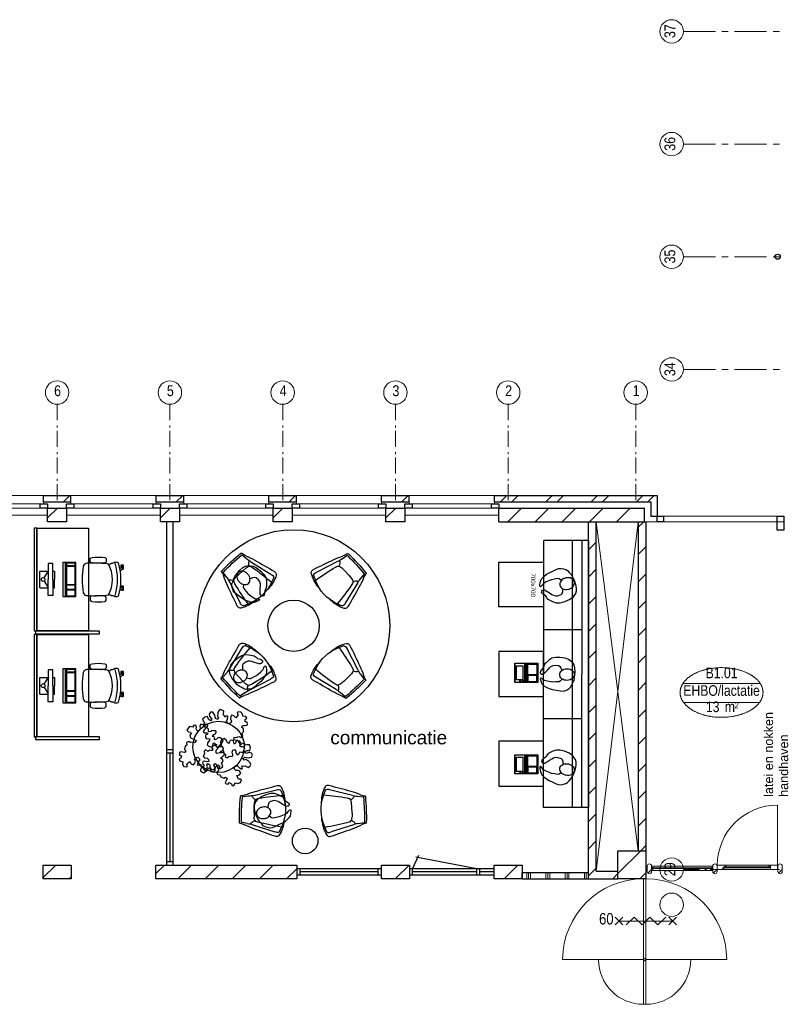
# Model space of a CAD drawing. Header units: millimetres. Extents: x 274611 to 749520, y 175257 to 298905.
# Tile 150 of 251: x 658292 to 670194, y 228763 to 244141. Entities that reach past the tile are written whole.
import ezdxf
from ezdxf.enums import TextEntityAlignment as Align

# ---------------------------------------------------------------- set-up
doc = ezdxf.new("R2010")
doc.units = ezdxf.units.MM
doc.header["$LTSCALE"] = 400
doc.header["$PDMODE"] = 1
doc.header["$PDSIZE"] = 15
doc.linetypes.add('CENTER', pattern=[2, 1.25, -0.25, 0.25, -0.25])
doc.linetypes.add('STYLE_06', pattern=[1.041641, 0.625, -0.208282, 0.069427, -0.138931])
for name, color, linetype in [('-gd', 2, 'Continuous'), ('inlay', 6, 'Continuous'), ('inr', 4, 'Continuous'), ('plant', 114, 'Continuous'), ('plat', 5, 'Continuous'), ('sona-s008_ip0', 7, 'Continuous'), ('stramien', 1, 'CENTER'), ('symbol', 1, 'Continuous'), ('timmerwerk-ge', 150, 'Continuous')]:
    doc.layers.add(name, color=color, linetype=linetype)
for name, color, linetype, lineweight in [('BA-Brandveiligheid', 7, 'Continuous', 15), ('Buitenkozijnen', 140, 'Continuous', 15), ('mat-baksteen', 5, 'Continuous', 25), ('mat-glas-hor', 5, 'Continuous', 15), ('mat-kalkzandsteen', 5, 'Continuous', 25), ('mat-naaldhout', 140, 'Continuous', 15), ('mat-scheidingswand-horizontaal', 5, 'Continuous', 25), ('None', 7, 'Continuous', 9), ('Ruimtenummers', 5, 'Continuous', 25), ('Tekst', 140, 'Continuous', 15)]:
    doc.layers.add(name, color=color, linetype=linetype, lineweight=lineweight)
doc.styles.add('Arial', font='arial.ttf', dxfattribs={"height": 211.666667})
doc.styles.add('Arial Narrow', font='ARIALN.TTF', dxfattribs={"height": 222.25})
doc.styles.add('s100', font='stylu.ttf', dxfattribs={"height": 100})

# ---------------------------------------------------------------- blocks, each defined once
blk = doc.blocks.new('*X47')
at = {"layer": 'None', "lineweight": 5}
blk.add_line((-24, -24), (34, 34), dxfattribs=at)
blk = doc.blocks.new('houten stijl 67 x 114')
at = {"layer": 'mat-naaldhout', "color": 140, "linetype": 'Continuous', "lineweight": 15, "flags": 128}
blk.add_lwpolyline([(33.5, 0), (33.5, 0, -0.4142136), (0, -33.5), (0, -33.5, -0.4142136), (-33.5, 0), (-33.5, 88), (-33.5, 88, -0.4142136), (0, 121.5), (0, 121.5, -0.4142136), (33.5, 88)], format="xyb", close=True, dxfattribs=at)
at = {"layer": 'mat-naaldhout', "color": 140}
blk.add_blockref('*X47', (0, 0), dxfattribs=at)
blk = doc.blocks.new('*X2159')
at = {"layer": 'None', "lineweight": 5}
blk.add_line((-16908, 2891), (-16883, 2916), dxfattribs=at)
blk = doc.blocks.new('*X2160')
at = {"layer": 'None', "lineweight": 5}
for p, q in [((-17657, 2849), (-17616, 2890)), ((-17615, 2891), (-17591, 2915))]:
    blk.add_line(p, q, dxfattribs=at)
blk = doc.blocks.new('*U2161')
at = {"layer": 'mat-glas-hor', "color": 140, "lineweight": 15}
blk.add_lwpolyline([(-16899, 2877), (-17605, 2877), (-17605, 2889), (-16899, 2889)], close=True, dxfattribs=at)
at = {"layer": 'mat-naaldhout', "color": 140, "linetype": 'Continuous', "lineweight": 15}
for points in [[(-17616, 2891), (-17591, 2891), (-17591, 2916), (-17725, 2916), (-17725, 2849), (-17616, 2849)], [(-16894, 2891), (-16919, 2891), (-16919, 2916), (-16785, 2916), (-16785, 2849), (-16894, 2849)]]:
    blk.add_lwpolyline(points, close=True, dxfattribs=at)
at = {"layer": 'None', "color": 43, "linetype": 'Continuous', "lineweight": 9}
blk.add_line((-16785, 3856), (-16785, 2916), dxfattribs=at)
at = {"layer": 'None', "color": 8, "lineweight": 5}
blk.add_lwpolyline([(-17725, 2916), (-17725, 2849), (-16894, 2849), (-16894, 2916)], close=True, dxfattribs=at)
at = {"layer": 'None', "color": 43, "linetype": 'Continuous', "lineweight": 9}
blk.add_arc((-16785, 2916), 940, 90, 180, dxfattribs=at)
at = {"layer": 'mat-naaldhout', "color": 140}
for name in ['*X2160', '*X2159']:
    blk.add_blockref(name, (0, 0), dxfattribs=at)
blk = doc.blocks.new('Gevelpui best-uitbr 1330 (2D)')
at = {"layer": 'Buitenkozijnen', "lineweight": 15}
for p, q in [((-731.5, 71), (731.5, 71)), ((-731.5, 4), (-731.5, 71)), ((-731.5, 4), (731.5, 4)), ((731.5, 4), (731.5, 71))]:
    blk.add_line(p, q, dxfattribs=at)
at = {"layer": 'Buitenkozijnen', "color": 92, "lineweight": 25}
for points in [[(-731.5, 71), (-617.5, 71), (-617.5, 4), (-731.5, 4)], [(617.5, 71), (731.5, 71), (731.5, 4), (617.5, 4)]]:
    blk.add_lwpolyline(points, close=True, dxfattribs=at)
at = {"layer": 'None', "color": 43, "linetype": 'Continuous', "lineweight": 9}
blk.add_line((-731.5, -107), (731.5, -107), dxfattribs=at)
at = {"layer": 'None', "color": 43, "linetype": 'Continuous', "lineweight": 9, "flags": 128}
blk.add_lwpolyline([(-665, 71), (-665, 200), (665, 200), (665, 71)], dxfattribs=at)
blk = doc.blocks.new('*X2241')
at = {"layer": 'None', "lineweight": 9}
for p, q in [((-20994, 8280), (-20780, 8494)), ((-20570, 8280), (-20356, 8494)), ((-20146, 8280), (-19932, 8494)), ((-19721, 8280), (-19507, 8494)), ((-19297, 8280), (-19083, 8494)), ((-18873, 8280), (-18864, 8289))]:
    blk.add_line(p, q, dxfattribs=at)
blk = doc.blocks.new('*X2242')
at = {"layer": 'None', "lineweight": 9}
for p, q in [((-21108, 8590), (-21008, 8690)), ((-20932, 8590), (-20832, 8690)), ((-20401, 8590), (-20301, 8690)), ((-20225, 8590), (-20125, 8690)), ((-19694, 8590), (-19594, 8690)), ((-19518, 8590), (-19418, 8690)), ((-18987, 8590), (-18887, 8690)), ((-18811, 8590), (-18711, 8690))]:
    blk.add_line(p, q, dxfattribs=at)
blk = doc.blocks.new('*X2248')
at = {"layer": 'None', "lineweight": 9}
blk.add_line((-21054, 2705), (-20840, 2919), dxfattribs=at)
blk = doc.blocks.new('*X2249')
at = {"layer": 'None', "lineweight": 9}
for p, q in [((-19276, 2786), (-18920, 3142)), ((-18932, 2705), (-18839, 2799))]:
    blk.add_line(p, q, dxfattribs=at)
blk = doc.blocks.new('*X2328')
at = {"layer": 'None', "lineweight": 9}
for p, q in [((-28247, 2724), (-28052, 2919)), ((-27842, 2705), (-27810, 2737))]:
    blk.add_line(p, q, dxfattribs=at)
blk = doc.blocks.new('*X207')
at = {"layer": 'None', "lineweight": 9}
blk.add_line((-148.5, -148.5), (4, 4), dxfattribs=at)
blk = doc.blocks.new('*X208')
at = {"layer": 'None', "lineweight": 9}
blk.add_line((100, 100), (200, 200), dxfattribs=at)
blk = doc.blocks.new('Penant best-uitbr  (2D)')
at = {"layer": 'mat-baksteen', "lineweight": 25}
for p, q in [((-215, 200), (215, 200)), ((-215, 100), (-215, 200)), ((215, 100), (215, 200)), ((-215, 100), (215, 100))]:
    blk.add_line(p, q, dxfattribs=at)
at = {"layer": 'mat-kalkzandsteen', "lineweight": 25}
blk.add_lwpolyline([(-148.5, 4), (148.5, 4), (148.5, -210), (-148.5, -210)], close=True, dxfattribs=at)
at = {"layer": 'mat-baksteen'}
blk.add_blockref('*X208', (0, 0), dxfattribs=at)
at = {"layer": 'mat-kalkzandsteen'}
blk.add_blockref('*X207', (0, 0), dxfattribs=at)
blk = doc.blocks.new('*X2329')
at = {"layer": 'None', "lineweight": 9}
for p, q in [((-26487, 2787), (-26355, 2919)), ((-26145, 2705), (-25931, 2919)), ((-25721, 2705), (-25507, 2919)), ((-25296, 2705), (-25082, 2919)), ((-24872, 2705), (-24658, 2919)), ((-24448, 2705), (-24290, 2862))]:
    blk.add_line(p, q, dxfattribs=at)
blk = doc.blocks.new('*X2330')
at = {"layer": 'None', "lineweight": 9}
for p, q in [((-22967, 2913), (-22961, 2919)), ((-22751, 2705), (-22537, 2919))]:
    blk.add_line(p, q, dxfattribs=at)
blk = doc.blocks.new('HWA')
at = {"layer": 'None', "color": 92, "linetype": 'Continuous', "lineweight": 25}
blk.add_circle((0, -74), 40, dxfattribs=at)
blk = doc.blocks.new('*X2465')
at = {"layer": 'None', "lineweight": 9}
for p, q in [((-20700, 2705), (-20700, 2805)), ((-20670, 2705), (-20670, 2805)), ((-20640, 2705), (-20640, 2805)), ((-20400, 2705), (-20400, 2805)), ((-20370, 2705), (-20370, 2805)), ((-20340, 2705), (-20340, 2805)), ((-20100, 2705), (-20100, 2805)), ((-20070, 2705), (-20070, 2805)), ((-20040, 2705), (-20040, 2805)), ((-19800, 2705), (-19800, 2805)), ((-19770, 2705), (-19770, 2805)), ((-19740, 2705), (-19740, 2805))]:
    blk.add_line(p, q, dxfattribs=at)
blk = doc.blocks.new('060min zelfsluitend X')
at = {"layer": 'BA-Brandveiligheid', "color": 7, "linetype": 'Continuous', "lineweight": 15}
for p, q in [((-480, 62), (-357, -62)), ((-480, -62), (-357, 62)), ((480, 62), (357, -62)), ((480, -62), (357, 62))]:
    blk.add_line(p, q, dxfattribs=at)
at = {"layer": 'None', "color": 7, "linetype": 'Continuous', "lineweight": 15}
for p, q in [((-418, 0), (418, 0)), ((-305, -62), (-182, 62)), ((-58, -62), (-182, 62)), ((-58, -62), (65, 62)), ((189, -62), (65, 62)), ((189, -62), (312, 62))]:
    blk.add_line(p, q, dxfattribs=at)
at = {"layer": 'BA-Brandveiligheid', "color": 43, "insert": (-730, 124), "char_height": 177.8, "attachment_point": 1, "style": 'Arial Narrow'}
blk.add_mtext('60', dxfattribs=at)
blk = doc.blocks.new('Ruimtenummer UV 50')
at = {"layer": 'Ruimtenummers', "color": 8, "lineweight": 5}
for p, q in [((602, 157), (-602, 157)), ((595, -137), (-595, -137))]:
    blk.add_line(p, q, dxfattribs=at)
blk.add_open_spline([(-323, 354), (-173, 406), (173, 406), (323, 354), (473, 302), (560, 212), (647, 122), (647, 18), (647, -86), (560, -176), (473, -266), (323, -318), (173, -370), (-173, -370), (-323, -318), (-474, -266), (-560, -176), (-647, -86), (-647, 18), (-647, 122), (-560, 212), (-474, 302), (-323, 354)], degree=2, knots=[0, 0, 0, 0.09962, 0.19924, 0.19924, 0.283607, 0.283607, 0.349619, 0.349619, 0.415638, 0.415638, 0.5, 0.5, 0.59962, 0.69924, 0.69924, 0.783607, 0.783607, 0.849619, 0.849619, 0.915638, 0.915638, 1, 1, 1], dxfattribs=at)
at = {"layer": 'Ruimtenummers', "attachment_point": 2, "style": 'Arial Narrow'}
for s, insert, char_height in [(' 2', (220, -133), 96.8), (' m', (104, -122), 165.9)]:
    blk.add_mtext(s, dxfattribs=dict(at, insert=insert, char_height=char_height))
at = {"layer": 'Ruimtenummers', "style": 'Arial Narrow'}
for tag, p in [('Nummer', (0, 407)), ('Naam', (0, 132)), ('Oppervlak', (-138, -122))]:
    blk.add_attdef(tag, text='', height=166, dxfattribs=at).set_placement(p, align=Align.TOP_CENTER)
blk = doc.blocks.new('*U2497')
at = {"layer": 'None', "color": 43, "linetype": 'Continuous', "lineweight": 9}
for p, q in [((-19615, 8276), (-18959, 3142)), ((-18959, 8276), (-19615, 2825))]:
    blk.add_line(p, q, dxfattribs=at)
blk = doc.blocks.new('*U2507')
at = {"layer": 'None', "color": 43, "linetype": 'Continuous', "lineweight": 9}
for p, q in [((-20139, 1444), (-18879, 1444)), ((-17579, 1444), (-18839, 1444))]:
    blk.add_line(p, q, dxfattribs=at)
at = {"layer": 'None', "color": 140, "linetype": 'Continuous', "lineweight": 15}
blk.add_lwpolyline([(-18879, 2704), (-18879, 744), (-18839, 744), (-18839, 2704)], close=True, dxfattribs=at)
at = {"layer": 'None', "color": 92, "linetype": 'Continuous', "lineweight": 25}
blk.add_circle((-18859, 1444), 20, dxfattribs=at)
at = {"layer": 'None', "color": 43, "linetype": 'Continuous', "lineweight": 9}
for centre, radius, start, end in [((-18879, 1444), 1260, 90, 180), ((-18839, 1444), 1260, 0, 90), ((-18879, 1444), 700, 180, 270), ((-18839, 1444), 700, 270, 0)]:
    blk.add_arc(centre, radius, start, end, dxfattribs=at)
blk = doc.blocks.new('*X2534')
at = {"layer": 'None', "lineweight": 9}
for p, q in [((-18959, 8194), (-18877, 8276)), ((-18959, 7770), (-18839, 7890)), ((-18959, 7345), (-18839, 7465)), ((-18959, 6921), (-18839, 7041)), ((-18959, 6497), (-18839, 6617)), ((-18959, 6073), (-18839, 6193)), ((-18959, 5648), (-18839, 5768)), ((-18959, 5224), (-18839, 5344)), ((-18959, 4800), (-18839, 4920)), ((-18959, 4376), (-18839, 4496)), ((-18959, 3951), (-18839, 4071)), ((-18959, 3527), (-18839, 3647)), ((-18920, 3142), (-18839, 3223))]:
    blk.add_line(p, q, dxfattribs=at)
blk = doc.blocks.new('*X2535')
at = {"layer": 'None', "lineweight": 9}
blk.add_line((-19357, 2705), (-19276, 2786), dxfattribs=at)
blk = doc.blocks.new('*X2536')
at = {"layer": 'None', "lineweight": 9}
for p, q in [((-19735, 8266), (-19725, 8276)), ((-19735, 7842), (-19615, 7962)), ((-19735, 7418), (-19615, 7538)), ((-19735, 6994), (-19615, 7114)), ((-19735, 6569), (-19615, 6689)), ((-19735, 6145), (-19615, 6265)), ((-19735, 5721), (-19615, 5841)), ((-19735, 5297), (-19615, 5417)), ((-19735, 4872), (-19615, 4992)), ((-19735, 4448), (-19615, 4568)), ((-19735, 4024), (-19615, 4144)), ((-19735, 3600), (-19615, 3720)), ((-19735, 3175), (-19615, 3295)), ((-19735, 2751), (-19615, 2871))]:
    blk.add_line(p, q, dxfattribs=at)
blk = doc.blocks.new('*U2698')
at = {"layer": 'None', "color": 7, "linetype": 'STYLE_06', "lineweight": 9}
for p, q in [((-28029, 10116), (-28029, 8616)), ((-26269, 10116), (-26269, 8616)), ((-24509, 10116), (-24509, 8616)), ((-22749, 10116), (-22749, 8616)), ((-20989, 10116), (-20989, 8616)), ((-18999, 10116), (-18999, 8616))]:
    blk.add_line(p, q, dxfattribs=at)
at = {"layer": 'None', "color": 43, "linetype": 'Continuous', "lineweight": 9}
for centre in [(-28029, 10299), (-26269, 10299), (-24509, 10299), (-22749, 10299), (-20989, 10299), (-18999, 10299)]:
    blk.add_circle(centre, 183, dxfattribs=at)
at = {"layer": 'None', "color": 8, "char_height": 169, "attachment_point": 1, "style": 'Arial Narrow'}
for s, insert in [('6', (-28076, 10412)), ('5', (-26316, 10412)), ('4', (-24556, 10412)), ('3', (-22796, 10412)), ('2', (-21036, 10412)), ('1', (-19046, 10412))]:
    blk.add_mtext(s, dxfattribs=dict(at, insert=insert))
blk = doc.blocks.new('symb-LPTP_b2')
for p, q in [((150, 0), (-150, 0)), ((-150, 0), (-150, -155)), ((150, -155), (150, 0)), ((150, -5), (-150, -5)), ((-110, -25), (-110, -129)), ((110, -25), (-110, -25)), ((110, -129), (-110, -129)), ((110, -129), (110, -25)), ((150, -155), (-150, -155)), ((150, -160), (-150, -160)), ((-150, -160), (-150, -355)), ((150, -355), (150, -160)), ((-150, -355), (150, -355))]:
    blk.add_line(p, q)
for points in [[(-130, -158, 10, 10, 0), (-111, -158, 10, 10, 0)], [(130, -158, 10, 10, 0), (111, -158, 10, 10, 0)]]:
    blk.add_lwpolyline(points, format="xyseb")
for points in [[(126, -70), (134, -70), (134, -92), (126, -92)], [(128, -72), (132, -72), (132, -90), (128, -90)], [(-135, -175), (135, -175), (135, -189), (-135, -189)], [(32, -199), (-135, -199), (-135, -340), (32, -340)], [(42, -199), (135, -199), (135, -340), (42, -340)]]:
    blk.add_lwpolyline(points, close=True)
for radius in [12.6, 7.57]:
    blk.add_circle((130, -124), radius)
blk = doc.blocks.new('symb-ps03_b2')
blk.add_lwpolyline([(82, -334), (93, -323), (110, -305), (120, -285), (121, -231), (122, -184), (116, -150), (104, -98), (91, -52), (69, -25), (58, -13), (50, -1), (49, 8), (59, 13), (76, 9), (115, -1), (145, -17), (172, -41), (196, -78), (221, -122), (236, -169), (250, -232), (266, -290), (270, -325), (267, -365), (252, -399), (235, -433), (213, -457), (181, -475), (141, -499), (103, -517), (27, -533), (-23, -539), (-83, -538), (-130, -528), (-165, -511), (-192, -479), (-218, -448), (-241, -394), (-258, -313), (-262, -242), (-251, -189), (-222, -138), (-185, -93), (-170, -72), (-134, -54), (-107, -46), (-75, -10), (-57, 2), (-38, 7), (-23, 1), (-12, -13), (-11, -28), (-13, -49), (-23, -61), (-75, -115), (-104, -145), (-121, -166), (-138, -200), (-142, -234), (-135, -284), (-123, -302), (-94, -319), (-69, -327), (-52, -333)])
blk.add_lwpolyline([(-75, -413, 0.078796), (-66, -458, 0.088041), (-46, -494, 0.105312), (-14, -518, 0.121926), (19, -526, 0.121926), (52, -517, 0.105312), (82, -490, 0.088041), (100, -454, 0.078796), (106, -408, 0.078796), (98, -363, 0.088041), (77, -328, 0.105312), (46, -303, 0.121926), (13, -296, 0.121926), (-21, -305, 0.105312), (-50, -331, 0.088041), (-69, -368, 0.078796)], format="xyb", close=True)
blk = doc.blocks.new('SONA-S008_B2')
at = {"layer": '-gd'}
blk.add_open_spline([(-253, -510), (-88, -560), (88, -560), (253, -510)], degree=3, dxfattribs=at)
for points in [[(-207, -16), (-79, 5), (80, 5), (207, -16)], [(-343, -154), (-353, -221), (-352, -288), (-343, -355)], [(-325, -126), (-337, -132), (-340, -141), (-343, -154)], [(-278, -126), (-288, -121), (-315, -121), (-325, -126)], [(-261, -154), (-263, -141), (-266, -132), (-278, -126)], [(-261, -355), (-252, -288), (-250, -221), (-261, -154)], [(-253, -272), (-257, -207), (-252, -139), (-253, -74)], [(-253, -74), (-253, -52), (-233, -20), (-207, -16)], [(207, -16), (233, -20), (253, -52), (253, -74)], [(261, -355), (252, -288), (250, -221), (261, -154)], [(253, -74), (252, -139), (257, -207), (253, -272)], [(261, -154), (263, -141), (266, -132), (278, -126)], [(278, -126), (288, -121), (315, -121), (325, -126)], [(325, -126), (337, -132), (340, -141), (343, -154)], [(343, -154), (353, -221), (352, -288), (343, -355)], [(-255, -304), (-254, -304), (-253, -305), (-252, -305)], [(-239, -412), (-253, -366), (-250, -319), (-253, -272)], [(253, -272), (250, -319), (253, -366), (239, -412)], [(252, -298), (253, -297), (254, -297), (255, -297)], [(-343, -355), (-341, -363), (-334, -370), (-326, -372)], [(-326, -372), (-310, -376), (-293, -376), (-277, -372)], [(-277, -372), (-270, -370), (-262, -363), (-261, -355)], [(-251, -332), (-253, -332), (-255, -331), (-258, -330)], [(-227, -418), (-247, -437), (-256, -455), (-256, -474)], [(239, -412), (95, -494), (-95, -494), (-239, -412)], [(256, -474), (256, -455), (247, -437), (227, -418)], [(257, -323), (255, -324), (253, -324), (251, -325)], [(277, -372), (270, -370), (262, -363), (261, -355)], [(326, -372), (310, -376), (293, -376), (277, -372)], [(343, -355), (341, -363), (334, -370), (326, -372)], [(-272, -515), (-274, -534), (-274, -556), (-259, -560)], [(-256, -474), (-255, -489), (-270, -500), (-272, -515)], [(-259, -560), (-77, -614), (79, -614), (259, -560)], [(-222, -607), (-222, -605), (-221, -603), (-219, -603)], [(-222, -615), (-222, -615), (-222, -607), (-222, -607)], [(-219, -615), (-219, -615), (-222, -615), (-222, -615)], [(-219, -603), (-219, -603), (-192, -603), (-177, -603)], [(-199, -615), (-199, -615), (-219, -615), (-219, -615)], [(-186, -615), (-186, -615), (-176, -603), (-163, -584)], [(-135, -589), (-152, -614), (-165, -630), (-165, -630)], [(106, -607), (106, -605), (108, -603), (110, -603)], [(106, -615), (106, -615), (106, -607), (106, -607)], [(110, -615), (110, -615), (106, -615), (106, -615)], [(110, -603), (110, -603), (116, -603), (123, -603)], [(130, -615), (130, -615), (110, -615), (110, -615)], [(143, -630), (143, -630), (132, -615), (115, -592)], [(130, -618), (130, -618), (130, -615), (130, -615)], [(130, -615), (130, -615), (131, -615), (132, -615)], [(144, -587), (156, -604), (164, -615), (164, -615)], [(155, -603), (159, -603), (162, -603), (162, -603)], [(162, -603), (164, -603), (166, -605), (166, -607)], [(166, -615), (166, -615), (165, -615), (164, -615)], [(166, -607), (166, -607), (166, -615), (166, -615)], [(272, -515), (270, -500), (255, -489), (256, -474)], [(259, -560), (274, -556), (274, -534), (272, -515)], [(-222, -630), (-222, -630), (-222, -618), (-222, -618)], [(-222, -618), (-222, -618), (-199, -618), (-199, -618)], [(-199, -630), (-199, -630), (-222, -630), (-222, -630)], [(-222, -641), (-222, -641), (-222, -633), (-222, -633)], [(-222, -633), (-222, -633), (-219, -633), (-219, -633)], [(-219, -645), (-221, -645), (-222, -643), (-222, -641)], [(-219, -633), (-219, -633), (-199, -633), (-199, -633)], [(-167, -645), (-167, -645), (-219, -645), (-219, -645)], [(-199, -618), (-199, -618), (-199, -615), (-199, -615)], [(-199, -615), (-199, -615), (-187, -615), (-187, -615)], [(-199, -618), (-199, -618), (-189, -618), (-187, -618)], [(-199, -633), (-199, -633), (-199, -630), (-199, -630)], [(-199, -630), (-199, -630), (-187, -630), (-187, -630)], [(-199, -633), (-199, -633), (-187, -633), (-187, -633)], [(-183, -633), (-188, -629), (-190, -621), (-186, -615)], [(-185, -615), (-186, -615), (-187, -615), (-187, -615)], [(-187, -615), (-187, -615), (-187, -616), (-187, -617)], [(-186, -630), (-186, -630), (-187, -630), (-187, -630)], [(-187, -630), (-187, -630), (-187, -633), (-187, -633)], [(-187, -633), (-187, -633), (-185, -633), (-183, -633)], [(-165, -630), (-169, -636), (-177, -638), (-183, -633)], [(-183, -633), (-183, -633), (-183, -633), (-183, -633)], [(-167, -633), (-167, -633), (-166, -633), (-166, -633)], [(-163, -641), (-163, -643), (-165, -645), (-167, -645)], [(-166, -633), (-166, -633), (-163, -633), (-163, -633)], [(-163, -630), (-163, -630), (-163, -630), (-164, -630)], [(-163, -628), (-163, -629), (-163, -630), (-163, -630)], [(-163, -633), (-163, -633), (-163, -641), (-163, -641)], [(106, -630), (106, -630), (106, -618), (106, -618)], [(106, -618), (106, -618), (130, -618), (130, -618)], [(130, -630), (130, -630), (106, -630), (106, -630)], [(106, -641), (106, -641), (106, -633), (106, -633)], [(106, -633), (106, -633), (110, -633), (110, -633)], [(110, -645), (108, -645), (106, -643), (106, -641)], [(110, -633), (110, -633), (130, -633), (130, -633)], [(162, -644), (162, -644), (110, -645), (110, -645)], [(130, -618), (130, -618), (132, -618), (134, -618)], [(130, -633), (130, -633), (130, -630), (130, -630)], [(130, -630), (130, -630), (142, -630), (142, -630)], [(130, -633), (130, -633), (142, -633), (142, -633)], [(143, -630), (142, -630), (142, -630), (142, -630)], [(142, -630), (142, -630), (142, -633), (142, -633)], [(142, -633), (142, -633), (143, -633), (145, -633)], [(161, -633), (155, -637), (147, -636), (143, -630)], [(164, -615), (168, -621), (167, -629), (161, -633)], [(161, -633), (161, -633), (161, -633), (161, -633)], [(162, -633), (162, -633), (162, -633), (162, -633)], [(162, -633), (162, -633), (166, -633), (166, -633)], [(166, -641), (166, -643), (164, -644), (162, -644)], [(166, -630), (166, -630), (165, -630), (164, -630)], [(165, -618), (166, -618), (166, -618), (166, -618)], [(166, -618), (166, -618), (166, -619), (166, -620)], [(166, -626), (166, -628), (166, -630), (166, -630)], [(166, -633), (166, -633), (166, -641), (166, -641)]]:
    blk.add_open_spline(points, degree=3)
at = {"layer": 'sona-s008_ip0'}
blk.add_point((0, 0), dxfattribs=at)
blk = doc.blocks.new('SYMB-CMP4_B2')
for p, q in [((-130, 558), (130, 558)), ((-130, 558), (-130, 428)), ((-25, 492), (-125, 428)), ((25, 492), (125, 428)), ((130, 558), (130, 428)), ((-250, 358), (-250, 428)), ((-250, 428), (0, 428)), ((0, 358), (-250, 358)), ((-130, 358), (-130, 328)), ((-130, 328), (0, 328)), ((250, 428), (0, 428)), ((0, 358), (250, 358)), ((130, 328), (0, 328)), ((130, 358), (130, 328)), ((250, 358), (250, 428)), ((265, 200), (-265, 200)), ((-265, 200), (-265, 0)), ((265, 163), (-265, 163)), ((265, 0), (265, 200)), ((-265, 0), (265, 0)), ((-167, 142), (-260, 142)), ((-260, 13), (-260, 142)), ((-167, 13), (-260, 13)), ((-167, 13), (-167, 142)), ((-88, 142), (-159, 142)), ((-159, 13), (-159, 142)), ((-88, 13), (-159, 13)), ((-88, 13), (-88, 142)), ((200, 142), (-82, 142)), ((-82, 13), (-82, 142)), ((200, 13), (-82, 13)), ((200, 13), (200, 142)), ((255, 142), (212, 142)), ((212, 13), (212, 142)), ((255, 13), (212, 13)), ((255, 13), (255, 142))]:
    blk.add_line(p, q)
blk.add_circle((0, 508), 30)
blk = doc.blocks.new('Happy_swing_high_2D_dwg')
for p, q in [((-212.009, 226.875), (-201.508, 315.482)), ((212.009, 226.875), (201.508, 315.482)), ((-228.877, 145.96), (-328.331, -205.127)), ((-48.401, 131.388), (-112.637, 129.466)), ((48.401, 131.388), (-48.48, 131.388)), ((48.401, 131.388), (112.637, 129.466)), ((228.877, 145.96), (328.331, -205.127)), ((-323.816, -274.958), (-248.483, -304.54)), ((323.816, -274.958), (248.483, -304.54)), ((-148.294, -342.95), (-109.926, -346.164)), ((148.294, -342.95), (109.926, -346.164))]:
    blk.add_line(p, q)
for centre, radius, start, end in [((-789.168, 477.852), 591.348, 339.6612, 347.1732), ((-201.499, 339.783), 12.992, 87.8715, 148.5043), ((-190.926, 312.319), 11.045, 102.7908, 163.3632), ((0, -3028.199), 3386.935, 86.5975, 93.4025), ((-0.04, -3087.504), 3416.07, 86.7539, 93.2444), ((190.926, 312.319), 11.045, 16.6368, 77.2092), ((201.499, 339.783), 12.992, 31.4957, 92.1285), ((789.168, 477.852), 591.348, 192.8268, 200.3388), ((1050.658, -310.034), 1411.115, 155.6262, 161.9167), ((-727.93, 292.208), 520.041, 343.6667, 352.7828), ((-269.347, 78.82), 111.039, 17.8916, 63.8835), ((269.347, 78.82), 111.039, 116.1165, 162.1084), ((727.93, 292.208), 520.041, 187.2172, 196.3333), ((-1050.658, -310.034), 1411.115, 18.0833, 24.3738), ((29399.4, -9251.759), 31136.6, 162.4676, 163.1248), ((-7.539, 22.419), 184.092, 155.3118, 166.1), ((-132.957, 75.986), 48.068, 110.556, 151.1103), ((-93.339, -39.722), 170.285, 96.5074, 109.3878), ((93.339, -39.722), 170.285, 70.6122, 83.4926), ((132.957, 75.986), 48.068, 28.8897, 69.444), ((7.539, 22.419), 184.092, 13.9, 24.6882), ((-29399.4, -9251.759), 31136.6, 16.8752, 17.5324), ((-299.551, -230.098), 98.303, 170.0939, 181.9623), ((-344.345, -233.579), 53.452, 179.8764, 231.0431), ((-118.31, 181.433), 525.239, 240.3743, 266.7273), ((-296.476, -246.063), 39.78, 174.226, 226.5846), ((-173.786, -256.718), 162.929, 161.5397, 174.8387), ((0, 271.18), 627.054, 246.6548, 293.3452), ((118.31, 181.433), 525.239, 273.2727, 299.6257), ((296.476, -246.063), 39.78, 313.4154, 365.774035), ((173.786, -256.718), 162.929, 5.161298, 18.4603), ((344.345, -233.579), 53.452, 308.9569, 360.123558), ((299.551, -230.098), 98.303, 358.0377, 369.906091)]:
    blk.add_arc(centre, radius, start, end)
for centre, start_param, end_param in [((3133.527, -673.731), 2.921398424, 3.032448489), ((-3133.527, -673.731), 6.392329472, 6.503379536)]:
    blk.add_ellipse(centre, major_axis=(3402.254, 0), ratio=0.996194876, start_param=start_param, end_param=end_param)
blk.add_point((0, 0))
blk.add_point((0, 0))
blk.add_point((0, 0))
blk.add_point((0, 0))
blk.add_point((0, 0))
blk.add_point((0, 0))
blk.add_point((0, 0))
blk = doc.blocks.new('SYMB-BM02_B2')
at = {"layer": 'plant'}
blk.add_lwpolyline([(98, 356), (66, 371), (46, 367), (23, 344), (26, 317), (5, 314), (-27, 337), (-68, 353), (-84, 340), (-93, 315), (-77, 290), (-84, 262), (-106, 274), (-134, 301), (-166, 298), (-190, 273), (-184, 246), (-181, 209), (-209, 214), (-256, 237), (-302, 241), (-315, 221), (-325, 198), (-329, 157), (-315, 134), (-286, 119), (-263, 95), (-270, 73), (-298, 80), (-306, 68), (-307, 29), (-341, 38), (-375, 66), (-406, 70), (-427, 48), (-413, 13), (-402, -28), (-381, -27), (-361, -62), (-377, -76), (-407, -84), (-423, -126), (-448, -119), (-475, -126), (-482, -158), (-448, -194), (-447, -249), (-411, -258), (-363, -237), (-327, -242), (-307, -272), (-338, -303), (-366, -308), (-398, -333), (-381, -365), (-338, -377), (-336, -406), (-332, -436), (-252, -458), (-234, -418), (-243, -383), (-220, -358), (-184, -372), (-140, -344), (-141, -283), (-132, -230), (-84, -233), (-86, -271), (-59, -312), (-68, -354), (-36, -386), (7, -361), (39, -388), (98, -377), (116, -344), (153, -351), (160, -393), (171, -436), (193, -440), (228, -426), (230, -390), (275, -385), (300, -408), (328, -386), (326, -329), (369, -315), (403, -276), (387, -222), (366, -221), (339, -240), (312, -226), (275, -205), (309, -165), (312, -121), (278, -112), (241, -110), (205, -137), (171, -126), (146, -92), (166, -59), (184, -44), (228, -57), (285, -55), (282, -25), (255, -2), (285, 14), (305, 34), (353, 32), (371, 38), (382, 84), (382, 111), (350, 130), (317, 139), (248, 136), (232, 114), (194, 121), (209, 166), (266, 187), (314, 230), (310, 274), (271, 296), (232, 280), (187, 233), (150, 251), (176, 290), (219, 319), (203, 365), (155, 404), (121, 376), (98, 356)], dxfattribs=at)

msp = doc.modelspace()

# ---------------------------------------------------------------- linework, layer by layer
at = {"layer": 'Buitenkozijnen', "lineweight": 15}
for p, q in [((668241.28989, 236388.74408), (670216.28989, 236388.74408)), ((668041.28989, 236298.74408), (670216.28989, 236298.74408))]:
    msp.add_line(p, q, dxfattribs=at)
at = {"layer": 'Buitenkozijnen', "color": 92, "lineweight": 25}
for points in [[(668241.28989, 236388.74408), (668341.28989, 236388.74408), (668341.28989, 236298.74408), (668241.28989, 236298.74408)], [(670116.28989, 236388.74408), (670216.28989, 236388.74408), (670216.28989, 236168.74408), (670116.28989, 236168.74408)]]:
    msp.add_lwpolyline(points, close=True, dxfattribs=at)
at = {"layer": 'inlay'}
for p, q in [((660636.28989, 232687.74408), (660636.28989, 230987.74408)), ((660686.28989, 230987.74408), (660586.28989, 230987.74408)), ((663887.78989, 230830.74408), (662664.78989, 230830.74408)), ((665424.78989, 230830.74408), (664424.78989, 230830.74408)), ((665697.78989, 230830.74408), (665474.78989, 230830.74408))]:
    msp.add_line(p, q, dxfattribs=at)
for radius in [1500, 400]:
    msp.add_circle((662567.09889, 234675.56273), radius, dxfattribs=at)
at = {"layer": 'inr'}
for p, q in [((666467.63018, 231836.0645), (666470.29004, 236006.51095)), ((667170.28989, 236006.0645), (666470.28975, 236006.0645)), ((666917.63037, 231836.22395), (666920.28995, 236006.22395)), ((667067.63034, 231836.12828), (667070.28991, 236006.12828)), ((667170.28989, 236006.0645), (667167.63032, 231836.0645)), ((666469.40342, 234616.36214), (667069.4033, 234615.97946)), ((666469.40342, 233225.70479), (667069.4033, 233226.08746)), ((667167.63032, 231836.0645), (666467.63018, 231836.0645))]:
    msp.add_line(p, q, dxfattribs=at)
for points in [[(658517.03134, 236198.74408), (658517.03134, 234598.74408), (658557.03134, 234598.74408), (658557.03134, 236198.74408)], [(658567.03134, 234598.74408), (658567.03134, 236198.74408), (659367.03134, 236198.74408), (659367.03134, 234598.74408)], [(666468.95995, 234971.03346), (665768.95995, 234971.03346), (665768.95995, 235671.03346), (666468.95995, 235671.03346)], [(658517.03134, 234538.74408), (658517.03134, 232938.74408), (658557.03134, 232938.74408), (658557.03134, 234538.74408)], [(659537.03134, 234588.74408), (658537.03134, 234588.74408), (658537.03134, 234548.74408), (659537.03134, 234548.74408)], [(658567.03134, 232938.74408), (658567.03134, 234538.74408), (659367.03134, 234538.74408), (659367.03134, 232938.74408)], [(666468.95995, 234271.03346), (665768.95995, 234271.03346), (665768.95995, 233571.03346), (666468.95995, 233571.03346)], [(659537.03134, 232938.74408), (658537.03134, 232938.74408), (658537.03134, 232898.74408), (659537.03134, 232898.74408)], [(666468.95995, 232871.03346), (665768.95995, 232871.03346), (665768.95995, 232171.03346), (666468.95995, 232171.03346)]]:
    msp.add_lwpolyline(points, close=True, dxfattribs=at)
at = {"layer": 'mat-baksteen', "lineweight": 25}
for p, q in [((665701.28989, 236708.74408), (668241.28989, 236708.74408)), ((665701.28989, 236608.74408), (665701.28989, 236708.74408)), ((668241.28989, 236708.74408), (668241.28989, 236388.74408)), ((665701.28989, 236608.74408), (668141.28989, 236608.74408)), ((668141.28989, 236608.74408), (668141.28989, 236388.74408)), ((668141.28989, 236388.74408), (668241.28989, 236388.74408))]:
    msp.add_line(p, q, dxfattribs=at)
at = {"layer": 'mat-glas-hor', "color": 8, "lineweight": 5}
msp.add_lwpolyline([(668153.28939, 230852.74408), (668153.28939, 230922.74408), (669108.28939, 230922.74408), (669108.28939, 230852.74408)], close=True, dxfattribs=at)
at = {"layer": 'mat-glas-hor', "color": 140, "lineweight": 15}
msp.add_lwpolyline([(668159.78939, 230882.74408), (668159.78939, 230892.74408), (669100.28989, 230892.74408), (669100.28989, 230882.74408)], close=True, dxfattribs=at)
at = {"layer": 'mat-kalkzandsteen', "lineweight": 25}
for p, q in [((665767.78989, 236512.74408), (668041.28989, 236512.74408)), ((665767.78989, 236298.74408), (665767.78989, 236512.74408)), ((668041.28989, 236298.74408), (668041.28989, 236512.74408)), ((665767.78989, 236298.74408), (668041.28989, 236298.74408)), ((667290.28989, 230843.74408), (667629.28989, 230843.74408)), ((667629.28989, 230723.74408), (667629.28989, 230843.74408)), ((667170.28989, 230723.74408), (667629.28989, 230723.74408))]:
    msp.add_line(p, q, dxfattribs=at)
at = {"layer": 'mat-kalkzandsteen', "color": 92, "lineweight": 25}
for p, q in [((667170.28989, 230723.74408), (667170.28989, 236294.74408)), ((667290.28989, 230843.74408), (667290.28989, 236294.74408)), ((667946.28989, 236294.74408), (667946.28989, 231160.74408)), ((668066.28989, 236294.74408), (668066.28989, 231160.74408))]:
    msp.add_line(p, q, dxfattribs=at)
at = {"layer": 'mat-kalkzandsteen', "lineweight": 25}
for points in [[(667629.28989, 231160.74408), (668066.28989, 231160.74408), (668066.28989, 230723.74408), (667629.28989, 230723.74408)], [(658657.78989, 230937.74408), (659094.78989, 230937.74408), (659094.78989, 230723.74408), (658657.78989, 230723.74408)], [(660417.78989, 230937.74408), (662614.78989, 230937.74408), (662614.78989, 230723.74408), (660417.78989, 230723.74408)], [(663937.78989, 230937.74408), (664374.78989, 230937.74408), (664374.78989, 230723.74408), (663937.78989, 230723.74408)], [(665697.78989, 230937.74408), (666134.78989, 230937.74408), (666134.78989, 230723.74408), (665697.78989, 230723.74408)]]:
    msp.add_lwpolyline(points, close=True, dxfattribs=at)
at = {"layer": 'mat-naaldhout', "color": 140, "linetype": 'Continuous', "lineweight": 15, "flags": 128}
for points in [[(668153.28939, 230898.01202), (668153.28939, 230923.01202), (668154.28939, 230923.01202, -0.4142135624), (668156.28939, 230921.01202), (668156.28939, 230904.51202, 0.4142135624), (668159.78939, 230901.01202), (668176.28939, 230901.01202, -0.4142135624), (668178.28939, 230899.01202), (668178.28939, 230898.01202)], [(668153.28939, 230877.47613), (668153.28939, 230852.47613), (668154.28939, 230852.47613, 0.4142135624), (668156.28939, 230854.47613), (668156.28939, 230870.97613, -0.4142135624), (668159.78939, 230874.47613), (668176.28939, 230874.47613, 0.4142135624), (668178.28939, 230876.47613), (668178.28939, 230877.47613)], [(669108.28939, 230898.01202), (669108.28939, 230923.01202), (669107.28939, 230923.01202, 0.4142135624), (669105.28939, 230921.01202), (669105.28939, 230904.51202, -0.4142135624), (669101.78939, 230901.01202), (669085.28939, 230901.01202, 0.4142135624), (669083.28939, 230899.01202), (669083.28939, 230898.01202)], [(669108.28939, 230877.47613), (669108.28939, 230852.47613), (669107.28939, 230852.47613, -0.4142135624), (669105.28939, 230854.47613), (669105.28939, 230870.97613, 0.4142135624), (669101.78939, 230874.47613), (669085.28939, 230874.47613, -0.4142135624), (669083.28939, 230876.47613), (669083.28939, 230877.47613)]]:
    msp.add_lwpolyline(points, format="xyb", close=True, dxfattribs=at)
at = {"layer": 'mat-scheidingswand-horizontaal', "lineweight": 25}
for p, q in [((666134.78989, 230823.74408), (667170.28989, 230823.74408)), ((666134.78989, 230723.74408), (666134.78989, 230823.74408)), ((666134.78989, 230723.74408), (667170.28989, 230723.74408)), ((667170.28989, 230723.74408), (667170.28989, 230823.74408))]:
    msp.add_line(p, q, dxfattribs=at)
at = {"layer": 'None', "color": 92, "linetype": 'Continuous', "lineweight": 25}
msp.add_line((668041.28989, 236298.74408), (668066.28989, 236294.74408), dxfattribs=at)
at = {"layer": 'None', "color": 7, "linetype": 'STYLE_06', "lineweight": 9}
msp.add_line((668650.11317, 230868.74408), (670150.11317, 230868.74408), dxfattribs=at)
at = {"layer": 'None', "color": 43, "linetype": 'Continuous', "lineweight": 9}
for centre in [(668467.50675, 243958.74408), (668467.50675, 242198.74408), (668467.50675, 240438.74408), (668467.50675, 238678.74408), (668467.50675, 230868.74408), (668467.50675, 230318.74408)]:
    msp.add_circle(centre, 182.60642, dxfattribs=at)
at = {"layer": 'plat'}
for p, q in [((660586.28989, 230937.74408), (660586.28989, 236298.74408)), ((660686.28989, 230937.74408), (660686.28989, 236298.74408)), ((660686.28989, 232737.74408), (660586.28989, 232737.74408)), ((660686.28989, 232687.74408), (660586.28989, 232687.74408)), ((664424.78989, 230880.74408), (664520.21967, 231091.13252)), ((665424.78989, 230880.74408), (664474.94143, 231063.28725)), ((663937.78989, 230880.74408), (662614.78989, 230880.74408)), ((662664.78989, 230880.74408), (662664.78989, 230780.74408)), ((663887.78989, 230780.74408), (663887.78989, 230880.74408)), ((665697.78989, 230880.74408), (664374.78989, 230880.74408)), ((664424.78989, 230780.74408), (664424.78989, 230880.74408)), ((665424.78989, 230780.74408), (665424.78989, 230880.74408)), ((665474.78989, 230780.74408), (665474.78989, 230880.74408)), ((663937.78989, 230780.74408), (662614.78989, 230780.74408)), ((665697.78989, 230780.74408), (664374.78989, 230780.74408))]:
    msp.add_line(p, q, dxfattribs=at)
at = {"layer": 'stramien', "lineweight": 0}
for p, q in [((668650.11317, 243958.74408), (670150.11317, 243958.74408)), ((668650.11317, 242198.74408), (670150.11317, 242198.74408)), ((668650.11317, 240438.74408), (670150.11317, 240438.74408)), ((668650.11317, 238678.74408), (670150.11317, 238678.74408))]:
    msp.add_line(p, q, dxfattribs=at)
at = {"layer": 'timmerwerk-ge'}
for centre, radius in [((661396.36381, 232782.79076), 400), ((662747.14301, 231315.11794), 200)]:
    msp.add_circle(centre, radius, dxfattribs=at)

# ---------------------------------------------------------------- block references
at = {"layer": 'inr', "xscale": -1}
for name, p, rotation in [('Happy_swing_high_2D_dwg', (661833.06514, 235409.59648), 42.85030639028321), ('Happy_swing_high_2D_dwg', (663301.13265, 235409.59648), 312.8503063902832), ('SONA-S008_B2', (659267.03134, 235398.74408), 90), ('Happy_swing_high_2D_dwg', (661833.06514, 233941.52897), 132.8503063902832), ('Happy_swing_high_2D_dwg', (663301.13265, 233941.52897), 222.8503063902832), ('SONA-S008_B2', (659267.03134, 233738.74408), 90), ('symb-LPTP_b2', (666021.61424, 233940.78648), 90), ('symb-LPTP_b2', (666021.61424, 232510.78648), 90), ('Happy_swing_high_2D_dwg', (662083.12306, 231791.40791), 87.85030639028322)]:
    msp.add_blockref(name, p, dxfattribs=dict(at, rotation=rotation))
at = {"layer": 'inr', "rotation": 272.1496936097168}
msp.add_blockref('Happy_swing_high_2D_dwg', (663346.93896, 231791.40791), dxfattribs=at)
at = {"layer": 'mat-baksteen', "color": 7}
for p in [(658876.28989, 236508.74408), (660636.28989, 236508.74408), (662396.28989, 236508.74408), (664156.28989, 236508.74408)]:
    msp.add_blockref('Penant best-uitbr  (2D)', p, dxfattribs=at)
at = {"layer": 'mat-baksteen'}
msp.add_blockref('*X2242', (686905.23053, 228018.74408), dxfattribs=at)
at = {"layer": 'mat-kalkzandsteen'}
for name in ['*X2241', '*X2249', '*X2328', '*X2329', '*X2330', '*X2248', '*X2535']:
    msp.add_blockref(name, (686905.23053, 228018.74408), dxfattribs=at)
at = {"layer": 'mat-kalkzandsteen', "color": 92}
for name in ['*X2536', '*X2534']:
    msp.add_blockref(name, (686905.23053, 228018.74408), dxfattribs=at)
at = {"layer": 'mat-scheidingswand-horizontaal'}
msp.add_blockref('*X2465', (686905.23053, 228018.74408), dxfattribs=at)
at = {"layer": 'None', "color": 7, "rotation": 270}
msp.add_blockref('HWA', (670196.28989, 240438.74408), dxfattribs=at)
at = {"layer": 'None', "color": 7}
for name, p in [('*U2698', (686905.23053, 228018.74408)), ('Gevelpui best-uitbr 1330 (2D)', (657996.28989, 236508.74408)), ('Gevelpui best-uitbr 1330 (2D)', (659756.28989, 236508.74408)), ('Gevelpui best-uitbr 1330 (2D)', (661516.28989, 236508.74408)), ('Gevelpui best-uitbr 1330 (2D)', (663276.28989, 236508.74408)), ('Gevelpui best-uitbr 1330 (2D)', (665036.28989, 236508.74408)), ('*U2497', (686905.23053, 228018.74408)), ('*U2161', (686905.23053, 228018.74408)), ('houten stijl 67 x 114', (668119.78939, 230834.74408)), ('houten stijl 67 x 114', (669141.78939, 230834.74408)), ('houten stijl 67 x 114', (670158.78939, 230834.74408)), ('houten stijl 67 x 114', (670158.78939, 230834.74408)), ('*U2507', (686905.23053, 228018.74408))]:
    msp.add_blockref(name, p, dxfattribs=at)
at = {"layer": 'Ruimtenummers'}
msp.add_blockref('Ruimtenummer UV 50', (669246.46566, 233615.23486), dxfattribs=at).add_auto_attribs({'Nummer': 'B1.01', 'Naam': 'EHBO/lactatie', 'Oppervlak': '13'})
at = {"layer": 'symbol', "rotation": 89.99999999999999}
for p in [(659165.54264, 235398.74408), (659165.54264, 233738.74408)]:
    msp.add_blockref('SYMB-CMP4_B2', p, dxfattribs=at)
at = {"layer": 'symbol', "linetype": 'Continuous', "lineweight": 0}
for p, rotation in [((662065.10524, 235122.35233), 220.9019045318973), ((666435.71534, 235238.34819), 101.3801484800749), ((662092.78201, 234091.39122), 297.7596040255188), ((662498.71067, 231850.36899), 281.380148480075)]:
    msp.add_blockref('symb-ps03_b2', p, dxfattribs=dict(at, rotation=rotation))
at = {"layer": 'symbol', "linetype": 'Continuous', "lineweight": 0, "xscale": -1}
for p, rotation in [((666423.51555, 233907.75368), 92.87547637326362), ((666435.71534, 232525.46268), 78.61985151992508)]:
    msp.add_blockref('symb-ps03_b2', p, dxfattribs=dict(at, rotation=rotation))
at = {"layer": 'symbol', "xscale": 0.8400000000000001, "yscale": 0.8400000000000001, "zscale": 0.8400000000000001}
for p, rotation in [((661458.31188, 233034.15832), 81.26790039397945), ((661189.36491, 232713.73787), 249.9579679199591), ((661582.41181, 232605.26382), 326.6302542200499)]:
    msp.add_blockref('SYMB-BM02_B2', p, dxfattribs=dict(at, rotation=rotation))
at = {"layer": 'Tekst', "color": 7}
msp.add_blockref('060min zelfsluitend X', (668064.3627, 230063.74408), dxfattribs=at)

# ---------------------------------------------------------------- texts
at = {"layer": 'None', "color": 8, "char_height": 169.333333, "attachment_point": 1, "rotation": 90, "style": 'Arial Narrow'}
for s, insert in [('37', (668354.74916, 243854.74176)), ('36', (668354.74916, 242094.74176)), ('35', (668354.74916, 240334.74176)), ('34', (668354.74916, 238574.74176)), ('29', (668354.74916, 230764.74176))]:
    msp.add_mtext(s, dxfattribs=dict(at, insert=insert))
at = {"layer": 'None', "color": 140, "insert": (669909.44267, 232002.67162), "char_height": 141.1111111, "width": 2180, "attachment_point": 1, "rotation": 90, "style": 'Arial'}
msp.add_mtext('latei en nokken handhaven', dxfattribs=at)
at = {"layer": 'plat', "style": 's100'}
msp.add_text('700x700', height=69.561677, rotation=270, dxfattribs=at).set_placement((666271.05906, 235493.34041))
at = {"layer": 'plat', "insert": (663139.9712, 233035.19071), "char_height": 211.6666667, "attachment_point": 1, "style": 'Arial'}
msp.add_mtext('communicatie', dxfattribs=at)

doc.saveas('drawing.dxf')
